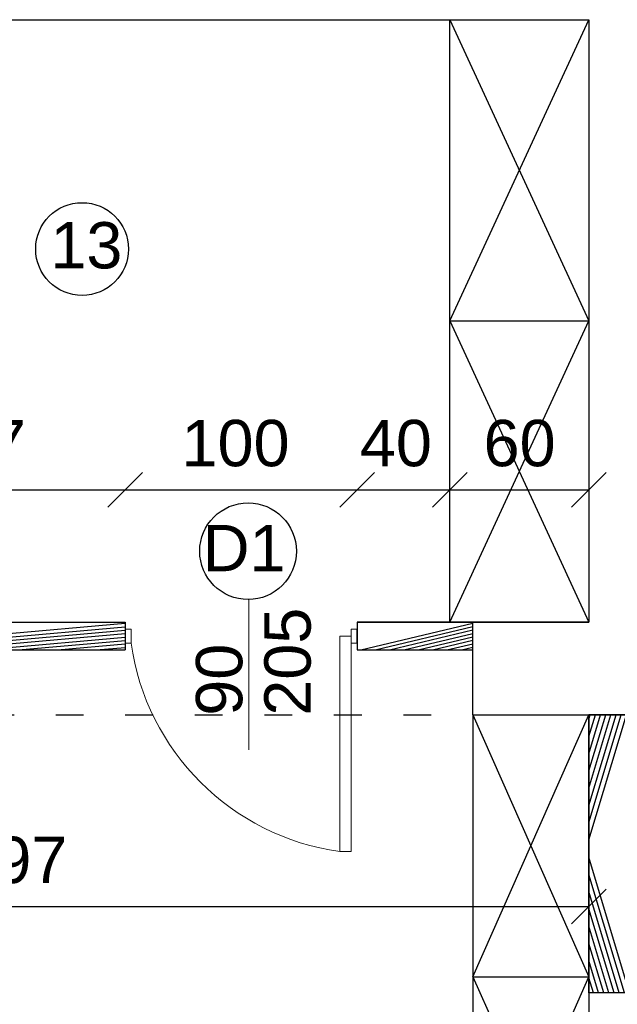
# Model space of a CAD drawing. Header units: millimetres. Extents: x 6197 to 108098, y 4257 to 29730.
# Tile 31 of 147: x 18989 to 19247, y 10653 to 11078. Entities that reach past the tile are written whole.
import ezdxf

# ---------------------------------------------------------------- set-up
doc = ezdxf.new("R2010")
doc.units = ezdxf.units.MM
doc.linetypes.add('ACAD_ISO03W100', pattern=[30, 12, -18])
doc.styles.get("Standard").update_dxf_attribs({"font": 'arial.ttf'})
doc.dimstyles.new('ISO-25', dxfattribs={"dimtxt": 2.5, "dimasz": 2.5, "dimexe": 1.25, "dimexo": 0.625, "dimtad": 1, "dimtxsty": 'Standard', "dimcen": 2.5, "dimadec": 0, "dimazin": 0, "dimtfac": 1, "dimtmove": 0, "dimatfit": 3, "dimfxl": 1, "dimarcsym": 0})
pattern_1 = [(45, (-1177844323.7111, -935728472.6591815), (-11.22532015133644, 11.22532015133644), [])]

# ---------------------------------------------------------------- blocks, each defined once
blk = doc.blocks.new('_Oblique')
at = {"color": 0, "linetype": 'ByBlock', "lineweight": -2}
blk.add_line((-0.5, -0.5), (0.5, 0.5), dxfattribs=at)
blk = doc.blocks.new('*D653')
at = {"color": 0, "lineweight": -2, "transparency": 16777216}
blk.add_line((18836.33067470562, 10694.86880155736), (19234.33067399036, 10694.86880155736), dxfattribs=at)
at = {"layer": 'Defpoints', "color": 0, "transparency": 16777216}
for p in [(18836.33067470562, 10817.62654157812), (19234.33067399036, 10817.62654241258), (19234.33067399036, 10694.86880155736)]:
    blk.add_point(p, dxfattribs=at)
at = {"color": 0, "lineweight": -2, "transparency": 16777216, "xscale": 15, "yscale": 15, "zscale": 15, "rotation": 180}
blk.add_blockref('_Oblique', (18836.33067470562, 10694.86880155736), dxfattribs=at)
at = {"color": 0, "lineweight": -2, "transparency": 16777216, "xscale": 15, "yscale": 15, "zscale": 15}
blk.add_blockref('_Oblique', (19234.33067399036, 10694.86880155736), dxfattribs=at)
at = {"color": 0, "transparency": 16777216, "insert": (18986.04764133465, 10714.8588002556), "char_height": 20, "attachment_point": 5}
blk.add_mtext('397', dxfattribs=at)
blk = doc.blocks.new('*D639')
at = {"color": 0, "lineweight": -2, "transparency": 16777216}
blk.add_line((19174.33067399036, 10874.78303857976), (19234.33067399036, 10874.78303857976), dxfattribs=at)
at = {"layer": 'Defpoints', "color": 0, "transparency": 16777216}
for p in [(19234.33067399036, 10874.78303857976), (19174.33067399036, 10817.62654193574), (19234.33067399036, 10817.62654241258)]:
    blk.add_point(p, dxfattribs=at)
at = {"color": 0, "lineweight": -2, "transparency": 16777216, "xscale": 15, "yscale": 15, "zscale": 15, "rotation": 180}
blk.add_blockref('_Oblique', (19174.33067399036, 10874.78303857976), dxfattribs=at)
at = {"color": 0, "lineweight": -2, "transparency": 16777216, "xscale": 15, "yscale": 15, "zscale": 15}
blk.add_blockref('_Oblique', (19234.33067399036, 10874.78303857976), dxfattribs=at)
at = {"color": 0, "transparency": 16777216, "insert": (19204.4338050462, 10894.773037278), "char_height": 20, "attachment_point": 5}
blk.add_mtext('60', dxfattribs=at)
blk = doc.blocks.new('*D640')
at = {"color": 0, "lineweight": -2, "transparency": 16777216}
blk.add_line((19134.33067422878, 10874.78303857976), (19174.33067399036, 10874.78303857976), dxfattribs=at)
at = {"layer": 'Defpoints', "color": 0, "transparency": 16777216}
for p in [(19174.33067399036, 10874.78303857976), (19134.33067422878, 10817.62654193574), (19174.33067399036, 10817.62654241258)]:
    blk.add_point(p, dxfattribs=at)
at = {"color": 0, "lineweight": -2, "transparency": 16777216, "xscale": 15, "yscale": 15, "zscale": 15, "rotation": 180}
blk.add_blockref('_Oblique', (19134.33067422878, 10874.78303857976), dxfattribs=at)
at = {"color": 0, "lineweight": -2, "transparency": 16777216, "xscale": 15, "yscale": 15, "zscale": 15}
blk.add_blockref('_Oblique', (19174.33067399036, 10874.78303857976), dxfattribs=at)
at = {"color": 0, "transparency": 16777216, "insert": (19151.06711822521, 10894.773037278), "char_height": 20, "attachment_point": 5}
blk.add_mtext('40', dxfattribs=at)
blk = doc.blocks.new('*D641')
at = {"color": 0, "lineweight": -2, "transparency": 16777216}
blk.add_line((19034.33067422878, 10874.78303857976), (19134.33067422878, 10874.78303857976), dxfattribs=at)
at = {"layer": 'Defpoints', "color": 0, "transparency": 16777216}
for p in [(19134.33067422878, 10874.78303857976), (19034.33067422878, 10817.62654193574), (19134.33067422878, 10817.62654241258)]:
    blk.add_point(p, dxfattribs=at)
at = {"color": 0, "lineweight": -2, "transparency": 16777216, "xscale": 15, "yscale": 15, "zscale": 15, "rotation": 180}
blk.add_blockref('_Oblique', (19034.33067422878, 10874.78303857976), dxfattribs=at)
at = {"color": 0, "lineweight": -2, "transparency": 16777216, "xscale": 15, "yscale": 15, "zscale": 15}
blk.add_blockref('_Oblique', (19134.33067422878, 10874.78303857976), dxfattribs=at)
at = {"color": 0, "transparency": 16777216, "insert": (19081.90637117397, 10894.773037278), "char_height": 20, "attachment_point": 5}
blk.add_mtext('100', dxfattribs=at)
blk = doc.blocks.new('*D642')
at = {"color": 0, "lineweight": -2, "transparency": 16777216}
blk.add_line((18836.33067470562, 10874.78303857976), (19034.33067422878, 10874.78303857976), dxfattribs=at)
at = {"layer": 'Defpoints', "color": 0, "transparency": 16777216}
for p in [(19034.33067422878, 10874.78303857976), (18836.33067470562, 10817.62654205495), (19034.33067422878, 10817.62654241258)]:
    blk.add_point(p, dxfattribs=at)
at = {"color": 0, "lineweight": -2, "transparency": 16777216, "xscale": 15, "yscale": 15, "zscale": 15, "rotation": 180}
blk.add_blockref('_Oblique', (18836.33067470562, 10874.78303857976), dxfattribs=at)
at = {"color": 0, "lineweight": -2, "transparency": 16777216, "xscale": 15, "yscale": 15, "zscale": 15}
blk.add_blockref('_Oblique', (19034.33067422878, 10874.78303857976), dxfattribs=at)
at = {"color": 0, "transparency": 16777216, "insert": (18968.14734345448, 10894.773037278), "char_height": 20, "attachment_point": 5}
blk.add_mtext('197', dxfattribs=at)

msp = doc.modelspace()

# ---------------------------------------------------------------- hatches: boundary and pattern name
h = msp.add_hatch()
h.set_pattern_fill('ANSI31', color=256, scale=5)
h.set_pattern_definition(pattern_1)
h.paths.add_polyline_path([(18679.33067470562, 10959.62654205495), (18667.33067470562, 10959.62654205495), (18667.3306744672, 10805.62654205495), (18704.33067399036, 10805.62654205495), (18704.33067399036, 10817.62654205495), (18679.3306744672, 10817.62654205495)])
h.paths.add_polyline_path([(19034.33067422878, 10817.62654193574), (18836.3306744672, 10817.62654205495), (18836.3306744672, 11077.62654205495), (18824.3306744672, 11077.62654205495), (18824.3306744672, 10817.62654217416), (18764.33067399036, 10817.62654205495), (18764.33067399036, 10805.62654205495), (19034.33067422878, 10805.62654205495)])
h.paths.add_polyline_path([(18824.3306744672, 10939.62654205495), (18796.8306744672, 10939.62654205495), (18796.8306744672, 10927.62654205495), (18824.3306744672, 10927.62654205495)], flags=17)
h.paths.add_polyline_path([(18706.8306744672, 10939.62654205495), (18679.33067470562, 10939.62654205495), (18679.33067470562, 10927.62654205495), (18706.8306744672, 10927.62654205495)])
h.paths.add_polyline_path([(19184.33067399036, 10817.62654193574), (19174.33067422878, 10817.62654193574), (19134.33067422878, 10817.62654193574), (19134.33067422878, 10805.62654205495), (19184.33067399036, 10805.62654193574)])
h = msp.add_hatch()
h.set_pattern_fill('ANSI31', color=256, scale=5)
h.set_pattern_definition(pattern_1)
h.paths.add_polyline_path([(19234.33067422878, 10657.62654169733), (19252.33067399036, 10657.62654169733), (19252.33067375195, 10777.62654169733), (19234.3306744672, 10777.62654050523)])

# ---------------------------------------------------------------- linework, layer by layer
at = {"lineweight": 30}
for p, q in [((18667.3306744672, 11077.62654205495), (19234.33067399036, 11077.62654193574)), ((19234.3306744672, 11077.62654205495), (19234.33067422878, 10817.62654193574)), ((18836.33067470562, 10817.62654205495), (19034.33067422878, 10817.62654193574)), ((19034.33067422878, 10817.62654193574), (19034.33067422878, 10805.62654181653)), ((19134.33067422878, 10817.62654193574), (19184.33067399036, 10817.62654193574)), ((19134.33067422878, 10817.62654193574), (19134.33067422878, 10805.62654181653)), ((19184.33067399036, 10817.62654193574), (19234.33067399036, 10817.62654193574)), ((19184.33067399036, 10777.62654193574), (19184.33067399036, 10817.62654193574)), ((18764.33067399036, 10805.62654205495), (19034.33067422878, 10805.62654205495)), ((19134.33067422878, 10805.62654205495), (19184.33067399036, 10805.62654193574)), ((19184.33067399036, 10777.62654193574), (19234.33067399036, 10777.62654193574)), ((19319.33067399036, 10777.62654181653), (19234.33067422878, 10777.62654169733)), ((19234.33067399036, 10657.62654169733), (19234.33067399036, 10555.62654157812)), ((19319.33067399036, 10657.62654181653), (19234.33067422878, 10657.62654169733))]:
    msp.add_line(p, q, dxfattribs=at)
for p, q in [((19174.33067422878, 10817.62654193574), (19174.33067422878, 11077.62654181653)), ((19174.33067422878, 10947.62654193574), (19234.3306744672, 11077.62654193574)), ((19174.33067422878, 11077.62654193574), (19234.3306744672, 10947.62654193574)), ((19174.33067422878, 10947.62654193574), (19234.33067422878, 10947.62654193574)), ((19174.33067399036, 10817.62654193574), (19234.33067422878, 10947.62654193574)), ((19174.33067399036, 10947.62654193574), (19234.33067422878, 10817.62654193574)), ((19174.33067422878, 10817.62654193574), (19134.33067422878, 10817.62654193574)), ((19134.33067422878, 10808.62654193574), (19134.33067422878, 10814.62654193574)), ((19234.33067422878, 10817.62654193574), (19174.33067422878, 10817.62654193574)), ((19184.33067399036, 10777.62654193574), (19184.33067399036, 10212.62654181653)), ((19184.33067399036, 10777.62654157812), (19234.33067422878, 10777.62654157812)), ((19184.33067399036, 10777.62654157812), (19234.33067995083, 10664.62654157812)), ((19184.33067399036, 10664.62654157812), (19234.33067422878, 10777.62654157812)), ((19184.33067399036, 10664.62654157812), (19234.33067422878, 10664.62654157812)), ((19184.33067399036, 10664.62654157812), (19234.33067995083, 10551.62654157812)), ((19184.33067399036, 10551.62654157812), (19234.33067422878, 10664.62654157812))]:
    msp.add_line(p, q)
at = {"lineweight": 20}
for p, q in [((19087.67444544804, 10827.3943582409), (19087.67444544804, 10762.48285027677)), ((19036.83067422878, 10814.62654193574), (19034.33067422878, 10814.62654193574)), ((19036.83067422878, 10811.62654193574), (19036.83067422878, 10814.62654193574)), ((19131.83067422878, 10811.62654193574), (19131.83067422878, 10814.62654193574)), ((19131.83067422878, 10814.62654193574), (19134.33067422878, 10814.62654193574)), ((19036.83067422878, 10811.62654193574), (19036.83067422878, 10808.62654193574)), ((19131.83067422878, 10811.62654193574), (19126.83067422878, 10811.62654193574)), ((19126.83067422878, 10718.62654193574), (19126.83067422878, 10811.62654193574)), ((19131.83067422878, 10811.62654193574), (19131.83067422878, 10808.62654193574)), ((19036.83067422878, 10808.62654193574), (19034.33067422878, 10808.62654193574)), ((19131.83067422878, 10808.62654193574), (19134.33067422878, 10808.62654193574)), ((19131.83067422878, 10808.62654193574), (19131.83067422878, 10718.62654193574)), ((19131.83067422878, 10718.62654193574), (19126.83067422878, 10718.62654193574))]:
    msp.add_line(p, q, dxfattribs=at)
at = {"linetype": 'ACAD_ISO03W100', "lineweight": 30}
msp.add_line((18764.33067399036, 10777.62654193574), (19184.33067399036, 10777.62654193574), dxfattribs=at)
at = {"linetype": 'Continuous', "lineweight": 30}
msp.add_line((19234.33067375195, 10777.62654169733), (19234.33067399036, 10657.62654169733), dxfattribs=at)
msp.add_lwpolyline([(19234.33067375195, 10777.62654050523), (19252.33067375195, 10777.62654169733), (19252.33067399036, 10657.62654169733), (19234.33067422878, 10657.62654169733), (19234.3306744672, 10777.62654193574)])
for centre, radius in [((19015.69526368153, 10978.65229114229), 20), ((19087.30570202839, 10848.24959202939), 20.85849344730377)]:
    msp.add_circle(centre, radius)
at = {"lineweight": 20}
msp.add_arc((19141.4221299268, 10823.21799644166), 105.6043688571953, 187.9420142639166, 262.0579925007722, dxfattribs=at)

# ---------------------------------------------------------------- texts
for s, width, insert, char_height, attachment_point in [('13', 68.36028754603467, (19002.00465947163, 10990.27618440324), 20, 1), ('D1', 68.36028754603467, (19103.47748428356, 10859.60158713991), 20, 3), ('\\pi219.97971;POWIERZCHNIA RAZEM ', 838.2029432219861, (15737.12236314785, 10722.46917887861), 25, 1)]:
    msp.add_mtext_dynamic_manual_height_columns(s, width=width, gutter_width=12.5, heights=[0], dxfattribs=dict(insert=insert, char_height=char_height, attachment_point=attachment_point))
at = {"lineweight": 20, "char_height": 20, "attachment_point": 7, "rotation": 90.00000000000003}
for s, insert in [('205', (19114.59107070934, 10777.24471481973)), ('90', (19085.08396583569, 10777.24471481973))]:
    msp.add_mtext_dynamic_manual_height_columns(s, width=37.211574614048, gutter_width=12.5, heights=[0], dxfattribs=dict(at, insert=insert))

# ---------------------------------------------------------------- dimensions: what is measured, and where the dimension line sits
for base, p1, p2, text, picture, middle in [((19034.33067422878, 10874.78303857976), (18836.33067470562, 10817.62654205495), (19034.33067422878, 10817.62654241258), '197', '*D642', (18968.14734345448, 10894.773037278)), ((19234.33067399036, 10694.86880155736), (18836.33067470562, 10817.62654157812), (19234.33067399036, 10817.62654241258), '397', '*D653', (18986.04764133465, 10714.8588002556))]:
    dim = msp.add_linear_dim(base=base, p1=p1, p2=p2, text=text, dimstyle='ISO-25', override={"dimtxt": 20, "dimasz": 15, "dimblk1": 'Oblique', "dimblk2": 'Oblique', "dimsah": 1, "dimse1": 1, "dimse2": 1, "dimtmove": 2})
    dim.commit()
    dim.dimension.update_dxf_attribs({"geometry": picture, "text_midpoint": middle, "dimtype": 160})
for base, p1, p2, picture, middle in [((19134.33067422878, 10874.78303857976), (19034.33067422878, 10817.62654193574), (19134.33067422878, 10817.62654241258), '*D641', (19081.90637117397, 10894.773037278)), ((19174.33067399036, 10874.78303857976), (19134.33067422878, 10817.62654193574), (19174.33067399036, 10817.62654241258), '*D640', (19151.06711822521, 10894.773037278)), ((19234.33067399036, 10874.78303857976), (19174.33067399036, 10817.62654193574), (19234.33067399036, 10817.62654241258), '*D639', (19204.4338050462, 10894.773037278))]:
    dim = msp.add_linear_dim(base=base, p1=p1, p2=p2, dimstyle='ISO-25', override={"dimtxt": 20, "dimasz": 15, "dimblk1": 'Oblique', "dimblk2": 'Oblique', "dimsah": 1, "dimse1": 1, "dimse2": 1, "dimtmove": 2})
    dim.commit()
    dim.dimension.update_dxf_attribs({"geometry": picture, "text_midpoint": middle, "dimtype": 160})

doc.saveas('drawing.dxf')
